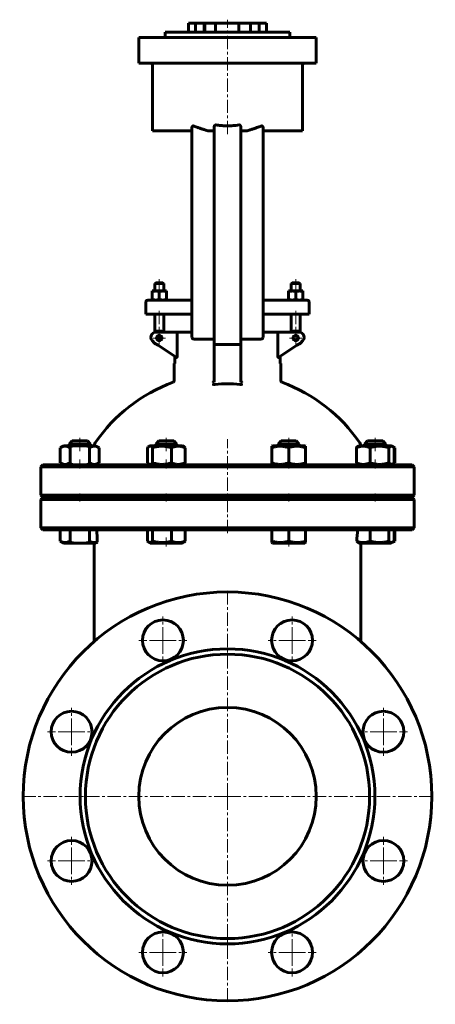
# Model space of a CAD drawing. Header units: millimetres. Extents: x -117 to 117, y -277 to 277.
import ezdxf

# ---------------------------------------------------------------- set-up
doc = ezdxf.new("R2010")
doc.units = ezdxf.units.MM
for name, pattern in [('K5LT-1', [0]), ('K5LT_AXLED', [12, 7.5, -1.5, 1.5, -1.5]), ('K5LT_BASIC', [0])]:
    doc.linetypes.add(name, pattern=pattern)
doc.layers.add('Системный слой (1)', color=7, linetype='Continuous', true_color=0x6c6c6c)

# ---------------------------------------------------------------- blocks, each defined once
blk = doc.blocks.new('U0')
at = {"layer": 'Системный слой (1)', "color": 143, "linetype": 'K5LT_BASIC', "lineweight": 60, "true_color": 0x33acca}
for start, end in [(109.917, 145.8521), (34.1479, 70.083)]:
    blk.add_arc((0, -11.63), 90, start, end, dxfattribs=at)
blk = doc.blocks.new('U1')
at = {"layer": 'Системный слой (1)', "color": 143, "linetype": 'K5LT_BASIC', "lineweight": 60, "true_color": 0x33acca}
for p, q in [((93.34, 27.23), (93.6, 27.35)), ((93.6, 27.35), (93.86, 27.48)), ((93.86, 27.48), (94.12, 27.62))]:
    blk.add_line(p, q, dxfattribs=at)
blk = doc.blocks.new('U2')
at = {"layer": 'Системный слой (1)', "color": 143, "linetype": 'K5LT_BASIC', "lineweight": 60, "true_color": 0x33acca}
for p, q in [((92.17, 26.5), (92.98, 26.97)), ((92.98, 26.97), (94.12, 27.62))]:
    blk.add_line(p, q, dxfattribs=at)
blk = doc.blocks.new('U3')
at = {"layer": 'Системный слой (1)', "color": 143, "linetype": 'K5LT_BASIC', "lineweight": 60, "true_color": 0x33acca}
for p, q in [((-43.47, -17.5), (-40.82, -17.5)), ((-40.82, -17.5), (-25.42, -17.5))]:
    blk.add_line(p, q, dxfattribs=at)
blk = doc.blocks.new('U4')
at = {"layer": 'Системный слой (1)', "color": 143, "linetype": 'K5LT_BASIC', "lineweight": 60, "true_color": 0x33acca}
for p, q in [((92.98, 36.83), (92.17, 37.3)), ((94.12, 36.18), (92.98, 36.83))]:
    blk.add_line(p, q, dxfattribs=at)
blk = doc.blocks.new('U5')
at = {"layer": 'Системный слой (1)', "color": 143, "linetype": 'K5LT_BASIC', "lineweight": 60, "true_color": 0x33acca}
for p, q in [((77.15, 38.25), (78.91, 38.25)), ((78.91, 38.25), (89.15, 38.25))]:
    blk.add_line(p, q, dxfattribs=at)
blk = doc.blocks.new('U6')
at = {"layer": 'Системный слой (1)', "color": 143, "linetype": 'K5LT_BASIC', "lineweight": 60, "true_color": 0x33acca}
for p, q in [((78.9, 40), (80.14, 40)), ((80.14, 40), (87.4, 40))]:
    blk.add_line(p, q, dxfattribs=at)
blk = doc.blocks.new('U7')
at = {"layer": 'Системный слой (1)', "color": 143, "linetype": 'K5LT_BASIC', "lineweight": 60, "true_color": 0x33acca}
for p, q in [((93.6, -16.65), (93.86, -16.52)), ((93.86, -16.52), (94.12, -16.38)), ((93.34, -16.77), (93.6, -16.65))]:
    blk.add_line(p, q, dxfattribs=at)
blk = doc.blocks.new('U8')
at = {"layer": 'Системный слой (1)', "color": 143, "linetype": 'K5LT_BASIC', "lineweight": 60, "true_color": 0x33acca}
for p, q in [((94.12, -16.38), (92.98, -17.03)), ((92.98, -17.03), (92.17, -17.5))]:
    blk.add_line(p, q, dxfattribs=at)
blk = doc.blocks.new('U9')
at = {"layer": 'Системный слой (1)', "color": 143, "linetype": 'K5LT_BASIC', "lineweight": 60, "true_color": 0x33acca}
for p, q in [((25.42, -17.5), (34.44, -17.5)), ((34.44, -17.5), (43.47, -17.5))]:
    blk.add_line(p, q, dxfattribs=at)
blk = doc.blocks.new('U10')
at = {"layer": 'Системный слой (1)', "color": 143, "linetype": 'K5LT_BASIC', "lineweight": 60, "true_color": 0x33acca}
for p, q in [((-44.79, 36.44), (-45.04, 36.18)), ((-44.53, 36.66), (-44.79, 36.44)), ((-44.28, 36.83), (-44.53, 36.66)), ((-43.58, 37.03), (-44.28, 36.83)), ((-42.88, 36.78), (-43.58, 37.03)), ((-42.2, 36.18), (-42.88, 36.78))]:
    blk.add_line(p, q, dxfattribs=at)
blk = doc.blocks.new('U11')
at = {"layer": 'Системный слой (1)', "color": 143, "linetype": 'K5LT_BASIC', "lineweight": 60, "true_color": 0x33acca}
for p, q in [((90.91, -16.38), (91.59, -16.98)), ((93.49, -16.64), (93.75, -16.38)), ((91.59, -16.98), (92.29, -17.23)), ((92.29, -17.23), (92.98, -17.03)), ((92.98, -17.03), (93.24, -16.86)), ((93.24, -16.86), (93.49, -16.64))]:
    blk.add_line(p, q, dxfattribs=at)
blk = doc.blocks.new('U12')
at = {"layer": 'Системный слой (1)', "color": 143, "linetype": 'K5LT_BASIC', "lineweight": 60, "true_color": 0x33acca}
for p, q in [((-45.04, -16.38), (-44.79, -16.64)), ((-42.63, -16.8), (-42.2, -16.38)), ((-44.79, -16.64), (-44.53, -16.86)), ((-44.53, -16.86), (-44.28, -17.03)), ((-44.28, -17.03), (-44.02, -17.15)), ((-44.02, -17.15), (-43.32, -17.19)), ((-43.32, -17.19), (-42.63, -16.8))]:
    blk.add_line(p, q, dxfattribs=at)
blk = doc.blocks.new('U13')
at = {"layer": 'Системный слой (1)', "color": 143, "linetype": 'K5LT_BASIC', "lineweight": 60, "true_color": 0x33acca}
for p, q in [((-45.04, 27.62), (-44.79, 27.36)), ((-44.79, 27.36), (-44.53, 27.14)), ((-44.53, 27.14), (-44.28, 26.97)), ((-44.28, 26.97), (-44.02, 26.85)), ((-44.02, 26.85), (-43.32, 26.81)), ((-43.32, 26.81), (-42.63, 27.2)), ((-42.63, 27.2), (-42.2, 27.62))]:
    blk.add_line(p, q, dxfattribs=at)
blk = doc.blocks.new('U14')
at = {"layer": 'Системный слой (1)', "color": 143, "linetype": 'K5LT_BASIC', "lineweight": 60, "true_color": 0x33acca}
for p, q in [((90.91, 27.62), (91.59, 27.02)), ((91.59, 27.02), (92.29, 26.77)), ((92.29, 26.77), (92.98, 26.97)), ((92.98, 26.97), (93.24, 27.14)), ((93.24, 27.14), (93.49, 27.36)), ((93.49, 27.36), (93.75, 27.62))]:
    blk.add_line(p, q, dxfattribs=at)
blk = doc.blocks.new('U15')
at = {"layer": 'Системный слой (1)', "color": 143, "linetype": 'K5LT_BASIC', "lineweight": 60, "true_color": 0x33acca}
for p, q in [((91.34, 36.6), (90.91, 36.18)), ((92.03, 36.99), (91.34, 36.6)), ((92.73, 36.95), (92.03, 36.99)), ((92.98, 36.83), (92.73, 36.95)), ((93.24, 36.66), (92.98, 36.83)), ((93.49, 36.44), (93.24, 36.66)), ((93.75, 36.18), (93.49, 36.44))]:
    blk.add_line(p, q, dxfattribs=at)
blk = doc.blocks.new('U16')
at = {"layer": 'Системный слой (1)', "color": 143, "linetype": 'K5LT_BASIC', "lineweight": 60, "true_color": 0x33acca}
for p, q in [((93.6, 36.45), (93.34, 36.57)), ((93.86, 36.32), (93.6, 36.45)), ((94.12, 36.18), (93.86, 36.32))]:
    blk.add_line(p, q, dxfattribs=at)
blk = doc.blocks.new('U17')
at = {"layer": 'Системный слой (1)', "color": 30, "linetype": 'K5LT_AXLED', "lineweight": 18, "true_color": 0xff8000}
for q in [(-87.77, -182.85), (-101.27, -196.35), (-74.27, -196.35), (-87.77, -209.85)]:
    blk.add_line((-87.77, -196.35), q, dxfattribs=at)
blk = doc.blocks.new('U18')
at = {"layer": 'Системный слой (1)', "color": 30, "linetype": 'K5LT_AXLED', "lineweight": 18, "true_color": 0xff8000}
for q in [(-87.77, -110.15), (-101.27, -123.65), (-74.27, -123.65), (-87.77, -137.15)]:
    blk.add_line((-87.77, -123.65), q, dxfattribs=at)
blk = doc.blocks.new('U19')
at = {"layer": 'Системный слой (1)', "color": 30, "linetype": 'K5LT_AXLED', "lineweight": 18, "true_color": 0xff8000}
for q in [(-38.41, 101.39), (-41.91, 97.89), (-34.91, 97.89), (-38.41, 94.39)]:
    blk.add_line((-38.41, 97.89), q, dxfattribs=at)
blk = doc.blocks.new('U20')
at = {"layer": 'Системный слой (1)', "color": 30, "linetype": 'K5LT_AXLED', "lineweight": 18, "true_color": 0xff8000}
for q in [(-36.35, -234.27), (-49.85, -247.77), (-22.85, -247.77), (-36.35, -261.27)]:
    blk.add_line((-36.35, -247.77), q, dxfattribs=at)
blk = doc.blocks.new('U21')
at = {"layer": 'Системный слой (1)', "color": 30, "linetype": 'K5LT_AXLED', "lineweight": 18, "true_color": 0xff8000}
for q in [(-36.35, -58.73), (-49.85, -72.23), (-22.85, -72.23), (-36.35, -85.73)]:
    blk.add_line((-36.35, -72.23), q, dxfattribs=at)
blk = doc.blocks.new('U22')
at = {"layer": 'Системный слой (1)', "color": 30, "linetype": 'K5LT_AXLED', "lineweight": 18, "true_color": 0xff8000}
for q in [(0, -43), (-117, -160), (117, -160), (0, -277)]:
    blk.add_line((0, -160), q, dxfattribs=at)
blk = doc.blocks.new('U23')
at = {"layer": 'Системный слой (1)', "color": 30, "linetype": 'K5LT_AXLED', "lineweight": 18, "true_color": 0xff8000}
for q in [(36.35, -234.27), (22.85, -247.77), (49.85, -247.77), (36.35, -261.27)]:
    blk.add_line((36.35, -247.77), q, dxfattribs=at)
blk = doc.blocks.new('U24')
at = {"layer": 'Системный слой (1)', "color": 30, "linetype": 'K5LT_AXLED', "lineweight": 18, "true_color": 0xff8000}
for q in [(36.35, -58.73), (22.85, -72.23), (49.85, -72.23), (36.35, -85.73)]:
    blk.add_line((36.35, -72.23), q, dxfattribs=at)
blk = doc.blocks.new('U25')
at = {"layer": 'Системный слой (1)', "color": 30, "linetype": 'K5LT_AXLED', "lineweight": 18, "true_color": 0xff8000}
for q in [(38.41, 101.39), (34.91, 97.89), (41.91, 97.89), (38.41, 94.39)]:
    blk.add_line((38.41, 97.89), q, dxfattribs=at)
blk = doc.blocks.new('U26')
at = {"layer": 'Системный слой (1)', "color": 30, "linetype": 'K5LT_AXLED', "lineweight": 18, "true_color": 0xff8000}
for q in [(87.77, -182.85), (74.27, -196.35), (101.27, -196.35), (87.77, -209.85)]:
    blk.add_line((87.77, -196.35), q, dxfattribs=at)
blk = doc.blocks.new('U27')
at = {"layer": 'Системный слой (1)', "color": 30, "linetype": 'K5LT_AXLED', "lineweight": 18, "true_color": 0xff8000}
for q in [(87.77, -110.15), (74.27, -123.65), (101.27, -123.65), (87.77, -137.15)]:
    blk.add_line((87.77, -123.65), q, dxfattribs=at)

msp = doc.modelspace()

# ---------------------------------------------------------------- linework, layer by layer
at = {"layer": 'Системный слой (1)', "color": 30, "linetype": 'K5LT_AXLED', "lineweight": 18, "true_color": 0xff8000}
for p, q in [((0, 212.5), (0, 277)), ((-38.41, 131), (-38.41, 122.35)), ((38.41, 131), (38.41, 122.35)), ((-38.41, 113.25), (-38.41, 99.01)), ((38.41, 113.25), (38.41, 99.01)), ((-83.15, 34.18), (-83.15, 42)), ((-34.44, 34.18), (-34.44, 42)), ((0, -12), (0, 40.89)), ((34.44, 34.18), (34.44, 42)), ((83.15, 34.18), (83.15, 42)), ((-83.15, 24.5), (-83.15, 29.62)), ((-34.44, 24.5), (-34.44, 29.62)), ((34.44, 24.5), (34.44, 29.62)), ((83.15, 24.5), (83.15, 29.62)), ((-83.15, 6), (-83.15, 10.5)), ((-34.44, 6), (-34.44, 10.5)), ((34.44, 6), (34.44, 10.5)), ((83.15, 6), (83.15, 10.5)), ((-34.44, -19.5), (-34.44, -14.38)), ((34.44, -19.5), (34.44, -14.38))]:
    msp.add_line(p, q, dxfattribs=at)
at = {"layer": 'Системный слой (1)', "color": 143, "linetype": 'K5LT_BASIC', "lineweight": 60, "true_color": 0x33acca}
for p, q in [((-22, 275), (-18.02, 275)), ((-22, 270), (-22, 275)), ((-18.02, 270), (-18.02, 275)), ((-18.02, 275), (-13.11, 275)), ((-13.11, 270), (-13.11, 275)), ((-13.11, 275), (-12.78, 275)), ((-12.78, 270), (-12.78, 275)), ((-12.78, 275), (-6.8, 275)), ((-6.8, 275), (6.43, 275)), ((-6.8, 270), (-6.8, 275)), ((6.43, 275), (12.94, 275)), ((6.43, 270), (6.43, 275)), ((12.94, 275), (17.8, 275)), ((12.94, 270), (12.94, 275)), ((17.8, 275), (22, 275)), ((17.8, 270), (17.8, 275)), ((22, 270), (22, 275)), ((-50, 252.5), (-50, 267)), ((-50, 267), (-36.5, 267)), ((-36.5, 267), (36.5, 267)), ((-35, 267), (-35, 270)), ((-35, 270), (35, 270)), ((35, 267), (35, 270)), ((36.5, 267), (50, 267)), ((50, 252.5), (50, 267)), ((-36.5, 252.5), (-50, 252.5)), ((-42.2, 214.5), (-42.2, 251.5)), ((-36.5, 252.5), (36.5, 252.5)), ((50, 252.5), (36.5, 252.5)), ((42.2, 214.5), (42.2, 251.5)), ((-20, 216.32), (-20, 203.2)), ((-7.5, 216.54), (-7.5, 203.2)), ((7.5, 216.54), (7.5, 203.2)), ((20, 216.32), (20, 203.2)), ((-42.2, 214.5), (-20, 214.5)), ((-11.16, 214.5), (-7.58, 214.5)), ((7.58, 214.5), (11.16, 214.5)), ((20, 214.5), (42.2, 214.5)), ((-20, 203.2), (-20, 109.25)), ((-7.5, 203.2), (-7.5, 109.25)), ((7.5, 109.25), (7.5, 203.2)), ((20, 109.25), (20, 203.2)), ((-40.41, 129), (-40.91, 128.5)), ((-40.91, 124.35), (-40.91, 128.5)), ((-40.91, 128.5), (-35.91, 128.5)), ((-36.41, 129), (-40.41, 129)), ((-36.41, 129), (-35.91, 128.5)), ((-35.91, 124.35), (-35.91, 128.5)), ((36.41, 129), (35.91, 128.5)), ((35.91, 124.35), (35.91, 128.5)), ((35.91, 128.5), (40.91, 128.5)), ((40.41, 129), (36.41, 129)), ((40.41, 129), (40.91, 128.5)), ((40.91, 124.35), (40.91, 128.5)), ((-42.41, 123.99), (-42.41, 124.35)), ((-42.41, 124.35), (-40.41, 124.35)), ((-42.41, 119.61), (-42.41, 123.99)), ((-40.41, 124.35), (-36.41, 124.35)), ((-38.41, 119.61), (-38.41, 123.99)), ((-36.41, 124.35), (-34.41, 124.35)), ((-34.41, 124.35), (-34.41, 123.99)), ((-34.41, 119.61), (-34.41, 123.99)), ((34.41, 124.35), (36.41, 124.35)), ((34.41, 123.99), (34.41, 124.35)), ((34.41, 119.61), (34.41, 123.99)), ((36.41, 124.35), (40.41, 124.35)), ((38.41, 119.61), (38.41, 123.99)), ((40.41, 124.35), (42.41, 124.35)), ((42.41, 124.35), (42.41, 123.99)), ((42.41, 119.61), (42.41, 123.99)), ((-45.91, 111.25), (-45.91, 118.25)), ((-40.11, 119.25), (-44.91, 119.25)), ((-42.41, 119.25), (-42.41, 119.61)), ((-20, 119.25), (-40.11, 119.25)), ((-34.41, 119.61), (-34.41, 119.25)), ((40.11, 119.25), (20, 119.25)), ((34.41, 119.25), (34.41, 119.61)), ((44.91, 119.25), (40.11, 119.25)), ((42.41, 119.61), (42.41, 119.25)), ((45.91, 111.25), (45.91, 118.25)), ((-45.91, 111.25), (-40.37, 111.25)), ((-40.91, 101.13), (-40.91, 111.25)), ((-40.37, 111.25), (-20, 111.25)), ((-35.91, 101.25), (-35.91, 111.25)), ((20, 111.25), (40.37, 111.25)), ((35.91, 101.25), (35.91, 111.25)), ((40.37, 111.25), (45.91, 111.25)), ((40.91, 101.13), (40.91, 111.25)), ((-20, 109.25), (-20, 98.25)), ((-7.5, 109.25), (-7.5, 95.25)), ((7.5, 95.25), (7.5, 109.25)), ((20, 98.25), (20, 109.25)), ((-27.57, 101.25), (-40.09, 101.25)), ((-28.28, 100.25), (-28.28, 87.97)), ((-20, 101.25), (-27.57, 101.25)), ((27.57, 101.25), (20, 101.25)), ((40.09, 101.25), (27.57, 101.25)), ((28.28, 87.97), (28.28, 100.25)), ((-41.76, 95.75), (-28.62, 87)), ((-36.96, 98.25), (-39.87, 98.25)), ((-19, 97.25), (-8.5, 97.25)), ((-7.5, 95.25), (-7.5, 73.13)), ((-6.5, 94.25), (6.5, 94.25)), ((7.5, 73.13), (7.5, 95.25)), ((8.5, 97.25), (19, 97.25)), ((28.62, 87), (41.76, 95.75)), ((-29.58, 83.5), (-30, 83.5)), ((-30, 73.93), (-30, 83.5)), ((-29.58, 87.64), (-29.58, 83.5)), ((29.58, 83.5), (29.58, 87.64)), ((30, 83.5), (29.58, 83.5)), ((30, 73.93), (30, 83.5)), ((-89.15, 38.25), (-87.4, 40)), ((-87.4, 40), (-78.9, 40)), ((-77.15, 38.25), (-78.9, 40)), ((-40.44, 38.25), (-38.69, 40)), ((-38.69, 40), (-30.19, 40)), ((-28.44, 38.25), (-30.19, 40)), ((28.44, 38.25), (30.19, 40)), ((30.19, 40), (38.69, 40)), ((40.44, 38.25), (38.69, 40)), ((77.15, 38.25), (78.9, 40)), ((89.15, 38.25), (87.4, 40)), ((-94.12, 36.18), (-92.17, 37.3)), ((-94.12, 27.62), (-94.12, 36.18)), ((-92.98, 36.83), (-92.17, 37.3)), ((-92.98, 36.83), (-92.98, 36.83)), ((-74.12, 37.3), (-92.17, 37.3)), ((-89.15, 37.3), (-89.15, 38.25)), ((-89.15, 38.25), (-77.15, 38.25)), ((-88.63, 27.62), (-88.63, 36.18)), ((-77.66, 27.62), (-77.66, 36.18)), ((-77.15, 37.3), (-77.15, 38.25)), ((-72.18, 36.18), (-74.12, 37.3)), ((-72.18, 27.62), (-72.18, 36.18)), ((-45.04, 27.62), (-45.04, 36.18)), ((-44.28, 36.83), (-43.47, 37.3)), ((-25.42, 37.3), (-43.47, 37.3)), ((-42.2, 27.62), (-42.2, 36.18)), ((-40.44, 37.3), (-40.44, 38.25)), ((-40.44, 38.25), (-28.44, 38.25)), ((-31.6, 27.62), (-31.6, 36.18)), ((-28.44, 37.3), (-28.44, 38.25)), ((-24.61, 36.83), (-25.42, 37.3)), ((-23.85, 27.62), (-23.85, 36.18)), ((24.94, 37.03), (25.42, 37.3)), ((24.94, 36.18), (24.94, 37.03)), ((24.94, 27.62), (24.94, 36.18)), ((43.47, 37.3), (25.42, 37.3)), ((28.44, 37.3), (28.44, 38.25)), ((28.44, 38.25), (40.44, 38.25)), ((34.44, 27.62), (34.44, 36.18)), ((40.44, 37.3), (40.44, 38.25)), ((43.94, 37.03), (43.47, 37.3)), ((43.94, 37.03), (43.94, 36.18)), ((43.94, 27.62), (43.94, 36.18)), ((72.55, 27.62), (72.55, 36.18)), ((73.31, 36.83), (74.12, 37.3)), ((92.17, 37.3), (74.12, 37.3)), ((77.15, 37.3), (77.15, 38.25)), ((80.31, 27.62), (80.31, 36.18)), ((89.15, 37.3), (89.15, 38.25)), ((90.91, 27.62), (90.91, 36.18)), ((92.98, 36.83), (92.17, 37.3)), ((93.75, 27.62), (93.75, 36.18)), ((94.12, 27.62), (94.12, 36.18)), ((-104, 26.5), (-105, 25.5)), ((-105, 25.5), (105, 25.5)), ((-105, 9.5), (-105, 25.5)), ((104, 26.5), (-104, 26.5)), ((-92.17, 26.5), (-94.12, 27.62)), ((-92.98, 26.97), (-92.98, 26.97)), ((-92.17, 26.5), (-92.98, 26.97)), ((-74.12, 26.5), (-72.18, 27.62)), ((-43.47, 26.5), (-44.28, 26.97)), ((-25.42, 26.5), (-24.61, 26.97)), ((24.94, 26.77), (24.94, 27.62)), ((25.42, 26.5), (24.94, 26.77)), ((43.47, 26.5), (43.94, 26.77)), ((43.94, 27.62), (43.94, 26.77)), ((74.12, 26.5), (73.31, 26.97)), ((92.17, 26.5), (92.98, 26.97)), ((104, 26.5), (105, 25.5)), ((105, 9.5), (105, 25.5)), ((-104, 8.5), (-105, 9.5)), ((105, 9.5), (-105, 9.5)), ((-104, 8), (-105, 7)), ((-105, 7), (105, 7)), ((-105, -9), (-105, 7)), ((-104, 8.5), (104, 8.5)), ((104, 8), (-104, 8)), ((-89.15, 8), (-89.15, 8.5)), ((-77.15, 8), (-77.15, 8.5)), ((-75, 8), (-75, 8.5)), ((-40.44, 8), (-40.44, 8.5)), ((-28.44, 8), (-28.44, 8.5)), ((28.44, 8), (28.44, 8.5)), ((40.44, 8), (40.44, 8.5)), ((75, 8), (75, 8.5)), ((77.15, 8), (77.15, 8.5)), ((89.15, 8), (89.15, 8.5)), ((104, 8.5), (105, 9.5)), ((104, 8), (105, 7)), ((105, -9), (105, 7)), ((105, -9), (-105, -9)), ((-104, -10), (-105, -9)), ((-104, -10), (104, -10)), ((-94.12, -10), (-94.12, -16.38)), ((-88.63, -10), (-88.63, -16.38)), ((-77.66, -10), (-77.66, -16.38)), ((-45.04, -10), (-45.04, -16.38)), ((-42.2, -10), (-42.2, -16.38)), ((-31.6, -10), (-31.6, -16.38)), ((-23.85, -10), (-23.85, -16.38)), ((24.94, -10), (24.94, -16.38)), ((34.44, -10), (34.44, -16.38)), ((43.94, -10), (43.94, -16.38)), ((80.31, -10), (80.31, -16.38)), ((90.91, -10), (90.91, -16.38)), ((93.75, -10), (93.75, -16.38)), ((94.12, -10), (94.12, -16.38)), ((104, -10), (105, -9)), ((-94.12, -16.38), (-92.17, -17.5)), ((24.94, -17.23), (24.94, -16.38)), ((43.94, -16.38), (43.94, -17.23)), ((-92.98, -17.03), (-92.17, -17.5)), ((-92.17, -17.5), (-74.12, -17.5)), ((-75, -34.37), (-75, -17.5)), ((-73.97, -17.41), (-74.12, -17.5)), ((-44.28, -17.03), (-43.47, -17.5)), ((-24.61, -17.03), (-25.42, -17.5)), ((24.94, -17.23), (25.42, -17.5)), ((43.94, -17.23), (43.47, -17.5)), ((73.97, -17.41), (74.12, -17.5)), ((74.12, -17.5), (92.17, -17.5)), ((75, -17.5), (75, -34.37)), ((92.98, -17.03), (92.17, -17.5)), ((-75, -72.82), (-75, -34.37)), ((75, -34.37), (75, -72.82))]:
    msp.add_line(p, q, dxfattribs=at)
for centre, radius in [((-38.41, 97.89), 1.5), ((38.41, 97.89), 1.5), ((0, -160), 115), ((-36.35, -72.23), 11.5), ((36.35, -72.23), 11.5), ((0, -160), 83), ((0, -160), 80), ((0, -160), 50), ((-87.77, -123.65), 11.5), ((87.77, -123.65), 11.5), ((-87.77, -196.35), 11.5), ((87.77, -196.35), 11.5), ((-36.35, -247.77), 11.5), ((36.35, -247.77), 11.5)]:
    msp.add_circle(centre, radius, dxfattribs=at)
for centre, radius, start, end in [((-43.2, 251.5), 1, 0, 90), ((43.2, 251.5), 1, 90, 180), ((-44.91, 118.25), 1, 90, 180), ((44.91, 118.25), 1, 0, 90), ((-40.09, 98.25), 3, 90, 236.3099), ((-38.41, 97.89), 4, 57.1647, 124.2796), ((38.41, 97.89), 4, 55.7204, 122.8353), ((40.09, 98.25), 3, 303.6901, 90), ((-38.41, 97.89), 4, 211.4327, 261.1443), ((-19, 98.25), 1, 180, 270), ((-8.5, 96.25), 1, 0, 90), ((-6.5, 95.25), 1, 180, 270), ((6.5, 95.25), 1, 270, 0), ((8.5, 96.25), 1, 90, 180), ((19, 98.25), 1, 270, 0), ((38.41, 97.89), 4, 278.8557, 328.5673), ((-31, 73.93), 1, 289.917, 0), ((0, -11.63), 83.73, 85.2564, 94.7436), ((31, 73.93), 1, 180, 250.083), ((-72, 37.21), 3, 145.8516, 178.2388), ((72, 37.21), 3, 1.7612, 34.1484)]:
    msp.add_arc(centre, radius, start, end, dxfattribs=at)
for centre, major_axis, ratio, start_param, end_param in [((-55, -126.01), (-17.27, 187.73), 0.053712, 0.899698, 0.945692), ((55, -55.82), (-14.14, -133.49), 0.10594, -4.401965, -4.350821)]:
    msp.add_ellipse(centre, major_axis=major_axis, ratio=ratio, start_param=start_param, end_param=end_param, dxfattribs=at)
for points, knots in [([(-20, 216.32), (-20, 216.35), (-20, 216.43), (-19.98, 216.56), (-19.95, 216.69), (-19.91, 216.8), (-19.86, 216.89), (-19.81, 216.96), (-19.76, 217.02), (-19.71, 217.06), (-19.66, 217.1), (-19.6, 217.14), (-19.53, 217.18), (-19.46, 217.2), (-19.37, 217.22), (-19.22, 217.23), (-19.09, 217.2), (-19, 217.17)], [0, 0, 0, 0, 1.215653, 2.56258, 4.030545, 5.409557, 6.520036, 7.333937, 8.373949, 8.943927, 9.700629, 10.638563, 11.558256, 12.442704, 13.282899, 14.696058, 18, 18, 18, 18]), ([(-19, 217.17), (-18.25, 216.91), (-16.96, 216.45), (-15.04, 215.78), (-13.19, 215.15), (-11.86, 214.72), (-11.16, 214.5)], [0, 0, 0, 0, 2.101853, 3.545803, 5.190517, 7, 7, 7, 7]), ([(-7.5, 216.54), (-7.5, 216.65), (-7.49, 216.82), (-7.44, 217.02), (-7.4, 217.13), (-7.35, 217.25), (-7.29, 217.38), (-7.19, 217.51), (-7.11, 217.59), (-7.02, 217.65), (-6.95, 217.69), (-6.87, 217.73), (-6.77, 217.76), (-6.64, 217.78), (-6.55, 217.78), (-6.5, 217.77)], [0, 0, 0, 0, 2.887983, 4.613078, 5.37391, 5.988722, 8.008779, 9.131667, 10.300859, 11.131071, 11.880888, 12.527047, 13.662192, 14.573382, 16, 16, 16, 16]), ([(0, 217.28), (-0.27, 217.28), (-0.62, 217.29), (-1.16, 217.3), (-1.52, 217.31), (-1.93, 217.33), (-2.33, 217.35), (-2.83, 217.38), (-3.39, 217.42), (-3.97, 217.47), (-4.5, 217.52), (-5.09, 217.58), (-5.74, 217.66), (-6.25, 217.74), (-6.5, 217.77)], [0, 0, 0, 0, 1.577409, 2.091738, 3.54003, 4.021977, 4.991236, 6.381966, 7.736058, 9.125048, 10.516804, 11.421637, 13.212511, 15, 15, 15, 15]), ([(0, 217.28), (0.54, 217.28), (1.57, 217.3), (3.17, 217.39), (4.8, 217.54), (5.93, 217.69), (6.5, 217.77)], [0, 0, 0, 0, 1.718912, 3.324824, 5.125165, 7, 7, 7, 7]), ([(6.5, 217.77), (6.54, 217.78), (6.6, 217.78), (6.69, 217.78), (6.75, 217.77), (6.82, 217.75), (6.9, 217.72), (7, 217.67), (7.09, 217.6), (7.18, 217.51), (7.26, 217.42), (7.32, 217.31), (7.37, 217.2), (7.42, 217.09), (7.46, 216.94), (7.49, 216.75), (7.5, 216.61), (7.5, 216.54)], [0, 0, 0, 0, 1.163101, 1.96447, 2.513622, 3.206937, 4.106059, 5.116266, 6.312553, 7.590579, 8.87364, 10.063261, 11.23117, 12.422556, 13.647229, 15.971451, 18, 18, 18, 18]), ([(11.16, 214.5), (11.84, 214.71), (13.05, 215.1), (14.86, 215.72), (16.81, 216.4), (18.21, 216.9), (19, 217.17)], [0, 0, 0, 0, 1.751779, 3.138006, 4.80399, 7, 7, 7, 7]), ([(19, 217.17), (19.06, 217.2), (19.16, 217.22), (19.29, 217.22), (19.38, 217.22), (19.46, 217.2), (19.54, 217.17), (19.61, 217.14), (19.69, 217.09), (19.76, 217.02), (19.83, 216.94), (19.88, 216.85), (19.93, 216.73), (19.98, 216.59), (20, 216.45), (20, 216.35), (20, 216.32)], [0, 0, 0, 0, 2.288041, 3.31687, 4.344276, 5.307195, 6.220075, 7.126683, 8.080043, 9.136651, 10.298639, 11.463436, 12.485867, 14.136401, 15.924281, 17, 17, 17, 17]), ([(-7.58, 214.5), (-7.56, 214.56), (-7.53, 214.69), (-7.5, 214.88), (-7.5, 215.01), (-7.5, 215.07)], [0, 0, 0, 0, 1.944744, 4.210863, 6, 6, 6, 6]), ([(7.58, 214.5), (7.56, 214.56), (7.53, 214.69), (7.5, 214.88), (7.5, 215.01), (7.5, 215.07)], [0, 0, 0, 0, 1.944744, 4.210863, 6, 6, 6, 6]), ([(-40.41, 124.35), (-40.56, 124.35), (-40.83, 124.34), (-41.25, 124.29), (-41.76, 124.19), (-42.16, 124.08), (-42.41, 123.99)], [0, 0, 0, 0, 1.565002, 3.019525, 4.590939, 7, 7, 7, 7]), ([(-38.41, 123.99), (-38.63, 124.07), (-39, 124.17), (-39.46, 124.27), (-39.84, 124.32), (-40.15, 124.35), (-40.34, 124.35), (-40.41, 124.35)], [0, 0, 0, 0, 2.359003, 4.171009, 5.563879, 7.101375, 8, 8, 8, 8]), ([(-36.41, 124.35), (-36.56, 124.35), (-36.83, 124.34), (-37.25, 124.29), (-37.76, 124.19), (-38.16, 124.08), (-38.41, 123.99)], [0, 0, 0, 0, 1.565002, 3.019525, 4.590939, 7, 7, 7, 7]), ([(-34.41, 123.99), (-34.63, 124.07), (-35, 124.17), (-35.46, 124.27), (-35.84, 124.32), (-36.15, 124.35), (-36.34, 124.35), (-36.41, 124.35)], [0, 0, 0, 0, 2.359003, 4.171009, 5.563879, 7.101375, 8, 8, 8, 8]), ([(36.41, 124.35), (36.27, 124.35), (36, 124.34), (35.58, 124.29), (35.07, 124.19), (34.67, 124.08), (34.41, 123.99)], [0, 0, 0, 0, 1.565002, 3.019525, 4.590939, 7, 7, 7, 7]), ([(38.41, 123.99), (38.2, 124.07), (37.83, 124.17), (37.37, 124.27), (36.99, 124.32), (36.68, 124.35), (36.49, 124.35), (36.41, 124.35)], [0, 0, 0, 0, 2.359003, 4.171009, 5.563879, 7.101375, 8, 8, 8, 8]), ([(40.41, 124.35), (40.27, 124.35), (40, 124.34), (39.58, 124.29), (39.07, 124.19), (38.67, 124.08), (38.41, 123.99)], [0, 0, 0, 0, 1.565002, 3.019525, 4.590939, 7, 7, 7, 7]), ([(42.41, 123.99), (42.2, 124.07), (41.83, 124.17), (41.37, 124.27), (40.99, 124.32), (40.68, 124.35), (40.49, 124.35), (40.41, 124.35)], [0, 0, 0, 0, 2.359003, 4.171009, 5.563879, 7.101375, 8, 8, 8, 8]), ([(-42.41, 119.61), (-42.2, 119.53), (-41.83, 119.43), (-41.37, 119.33), (-40.99, 119.28), (-40.68, 119.25), (-40.49, 119.25), (-40.41, 119.25)], [0, 0, 0, 0, 2.359003, 4.171009, 5.563879, 7.101375, 8, 8, 8, 8]), ([(-40.41, 119.25), (-40.27, 119.25), (-40, 119.26), (-39.58, 119.31), (-39.07, 119.41), (-38.67, 119.52), (-38.41, 119.61)], [0, 0, 0, 0, 1.565002, 3.019525, 4.590939, 7, 7, 7, 7]), ([(-38.41, 119.61), (-38.2, 119.53), (-37.83, 119.43), (-37.37, 119.33), (-36.99, 119.28), (-36.68, 119.25), (-36.49, 119.25), (-36.41, 119.25)], [0, 0, 0, 0, 2.359003, 4.171009, 5.563879, 7.101375, 8, 8, 8, 8]), ([(-36.41, 119.25), (-36.27, 119.25), (-36, 119.26), (-35.58, 119.31), (-35.07, 119.41), (-34.67, 119.52), (-34.41, 119.61)], [0, 0, 0, 0, 1.565002, 3.019525, 4.590939, 7, 7, 7, 7]), ([(34.41, 119.61), (34.63, 119.53), (35, 119.43), (35.46, 119.33), (35.84, 119.28), (36.15, 119.25), (36.34, 119.25), (36.41, 119.25)], [0, 0, 0, 0, 2.359003, 4.171009, 5.563879, 7.101375, 8, 8, 8, 8]), ([(36.41, 119.25), (36.56, 119.25), (36.83, 119.26), (37.25, 119.31), (37.76, 119.41), (38.16, 119.52), (38.41, 119.61)], [0, 0, 0, 0, 1.565002, 3.019525, 4.590939, 7, 7, 7, 7]), ([(38.41, 119.61), (38.63, 119.53), (39, 119.43), (39.46, 119.33), (39.84, 119.28), (40.15, 119.25), (40.34, 119.25), (40.41, 119.25)], [0, 0, 0, 0, 2.359003, 4.171009, 5.563879, 7.101375, 8, 8, 8, 8]), ([(40.41, 119.25), (40.56, 119.25), (40.83, 119.26), (41.25, 119.31), (41.76, 119.41), (42.16, 119.52), (42.41, 119.61)], [0, 0, 0, 0, 1.565002, 3.019525, 4.590939, 7, 7, 7, 7]), ([(-27.57, 101.25), (-27.65, 101.25), (-27.76, 101.23), (-27.87, 101.16), (-27.97, 101.09), (-28.06, 100.99), (-28.13, 100.88), (-28.16, 100.82), (-28.18, 100.77), (-28.21, 100.69), (-28.24, 100.59), (-28.27, 100.46), (-28.28, 100.35), (-28.28, 100.28), (-28.28, 100.25)], [0, 0, 0, 0, 3.531804, 4.611577, 5.267892, 8.349682, 9.036239, 9.662611, 10.18532, 10.81874, 12.098296, 12.999534, 14.346085, 15, 15, 15, 15]), ([(27.57, 101.25), (27.65, 101.25), (27.76, 101.23), (27.87, 101.16), (27.97, 101.09), (28.06, 100.99), (28.13, 100.88), (28.16, 100.82), (28.18, 100.77), (28.21, 100.69), (28.24, 100.59), (28.27, 100.46), (28.28, 100.35), (28.28, 100.28), (28.28, 100.25)], [0, 0, 0, 0, 3.531804, 4.611577, 5.267892, 8.349682, 9.036239, 9.662611, 10.18532, 10.81874, 12.098296, 12.999534, 14.346085, 15, 15, 15, 15]), ([(-28.28, 87.97), (-28.28, 87.94), (-28.28, 87.9), (-28.29, 87.84), (-28.29, 87.78), (-28.29, 87.72), (-28.3, 87.68), (-28.3, 87.62), (-28.31, 87.56), (-28.32, 87.48), (-28.33, 87.43), (-28.34, 87.36), (-28.35, 87.3), (-28.37, 87.24), (-28.39, 87.19), (-28.4, 87.16), (-28.41, 87.13), (-28.43, 87.09), (-28.45, 87.06), (-28.48, 87.02), (-28.51, 86.99), (-28.53, 86.98), (-28.55, 86.98), (-28.57, 86.98), (-28.58, 86.98), (-28.6, 86.99), (-28.61, 86.99), (-28.62, 87)], [0, 0, 0, 0, 1.607355, 2.120106, 3.125063, 4.564933, 5.056684, 5.57314, 7.581508, 7.988046, 9.771582, 10.571992, 11.860918, 13.826959, 14.614727, 15.534068, 16.015309, 17.477962, 18.583454, 19.682498, 22.684332, 22.888261, 24.457267, 24.949332, 26.3106, 26.781594, 28, 28, 28, 28]), ([(28.62, 87), (28.61, 86.99), (28.59, 86.98), (28.57, 86.98), (28.56, 86.98), (28.53, 86.98), (28.52, 86.99), (28.5, 87), (28.48, 87.02), (28.46, 87.05), (28.44, 87.08), (28.42, 87.11), (28.41, 87.14), (28.39, 87.17), (28.38, 87.2), (28.37, 87.25), (28.35, 87.32), (28.33, 87.39), (28.32, 87.46), (28.31, 87.52), (28.3, 87.58), (28.3, 87.64), (28.29, 87.72), (28.29, 87.78), (28.29, 87.87), (28.28, 87.93), (28.28, 87.97)], [0, 0, 0, 0, 1.788269, 2.131747, 3.789782, 4.098389, 5.553311, 6.090762, 7.551377, 8.86824, 9.717859, 10.576234, 11.864663, 12.514831, 13.240396, 14.120607, 15.852277, 17.563389, 18.39852, 19.640938, 20.315849, 21.744827, 22.495235, 24.079702, 24.892945, 27, 27, 27, 27]), ([(-8.41, 72.99), (-8.33, 73.02), (-8.2, 73.07), (-8.04, 73.18), (-7.92, 73.28), (-7.82, 73.39), (-7.72, 73.51), (-7.65, 73.62), (-7.6, 73.72), (-7.57, 73.82), (-7.54, 73.88), (-7.53, 73.93)], [0, 0, 0, 0, 2.591718, 3.876416, 5.42502, 6.81637, 8.051255, 9.42874, 10.154956, 10.852282, 12, 12, 12, 12]), ([(8.41, 72.99), (8.32, 73.02), (8.2, 73.07), (8.04, 73.18), (7.92, 73.28), (7.82, 73.39), (7.73, 73.5), (7.67, 73.6), (7.59, 73.74), (7.55, 73.85), (7.53, 73.93)], [0, 0, 0, 0, 2.373371, 3.551346, 4.969387, 6.24493, 7.377304, 8.224789, 9.143841, 11, 11, 11, 11]), ([(-6.92, 71.82), (-6.99, 71.81), (-7.07, 71.81), (-7.2, 71.8), (-7.3, 71.8), (-7.43, 71.8), (-7.52, 71.8), (-7.65, 71.81), (-7.74, 71.82), (-7.84, 71.83), (-7.92, 71.84), (-8, 71.85), (-8.07, 71.86), (-8.15, 71.87), (-8.23, 71.89), (-8.33, 71.91), (-8.38, 71.92), (-8.41, 71.93)], [0, 0, 0, 0, 2.115677, 2.782709, 4.220699, 5.313017, 7.015463, 7.498205, 9.595314, 10.169187, 11.36346, 12.619324, 13.253554, 13.897006, 15.889014, 16.580618, 18, 18, 18, 18]), ([(8.41, 71.93), (8.37, 71.92), (8.3, 71.9), (8.2, 71.88), (8.13, 71.87), (8.08, 71.86), (8.01, 71.85), (7.93, 71.84), (7.85, 71.83), (7.74, 71.82), (7.64, 71.81), (7.5, 71.8), (7.42, 71.8), (7.32, 71.8), (7.23, 71.8), (7.1, 71.8), (7, 71.81), (6.94, 71.82), (6.92, 71.82)], [0, 0, 0, 0, 1.662789, 3.275425, 4.312202, 4.822132, 5.321303, 7.23154, 8.123196, 8.558454, 11.398498, 11.788106, 13.66935, 14.267707, 15.40059, 16.902867, 18.496398, 19, 19, 19, 19]), ([(-88.63, 36.18), (-88.88, 36.32), (-89.27, 36.52), (-89.81, 36.74), (-90.22, 36.87), (-90.59, 36.96), (-90.98, 37.01), (-91.36, 37.03), (-91.73, 37.02), (-92.11, 36.97), (-92.49, 36.88), (-93.05, 36.71), (-93.59, 36.47), (-93.99, 36.25), (-94.12, 36.18)], [0, 0, 0, 0, 2.031939, 3.311633, 4.396645, 5.423589, 6.350589, 7.49983, 8.533187, 9.335775, 10.524184, 11.684847, 13.915004, 15, 15, 15, 15]), ([(-72.18, 36.18), (-72.42, 36.32), (-72.82, 36.52), (-73.35, 36.74), (-73.77, 36.87), (-74.14, 36.96), (-74.52, 37.01), (-74.91, 37.03), (-75.28, 37.02), (-75.65, 36.97), (-76.04, 36.88), (-76.6, 36.71), (-77.14, 36.47), (-77.54, 36.25), (-77.66, 36.18)], [0, 0, 0, 0, 2.031939, 3.311633, 4.396645, 5.423589, 6.350589, 7.49983, 8.533187, 9.335775, 10.524184, 11.684847, 13.915004, 15, 15, 15, 15]), ([(-31.6, 36.18), (-31.96, 36.29), (-32.5, 36.43), (-33.39, 36.64), (-34.19, 36.8), (-34.93, 36.9), (-35.53, 36.97), (-36.13, 37.01), (-36.87, 37.03), (-37.49, 37.02), (-38.12, 36.98), (-38.78, 36.92), (-39.7, 36.79), (-40.84, 36.56), (-41.7, 36.33), (-42.2, 36.18)], [0, 0, 0, 0, 1.679816, 2.464254, 4.100621, 5.29978, 5.785161, 6.773962, 7.999819, 9.102067, 9.530451, 10.806592, 12.055167, 13.667644, 16, 16, 16, 16]), ([(-23.85, 36.18), (-24.15, 36.3), (-24.59, 36.46), (-25.25, 36.67), (-25.79, 36.81), (-26.36, 36.92), (-26.88, 36.99), (-27.36, 37.02), (-27.82, 37.03), (-28.26, 37.01), (-28.75, 36.97), (-29.3, 36.88), (-30.09, 36.71), (-30.86, 36.47), (-31.42, 36.25), (-31.6, 36.18)], [0, 0, 0, 0, 1.912449, 2.780687, 4.100621, 5.29978, 6.277542, 7.267519, 8.214858, 9.102067, 9.95816, 11.225797, 12.463836, 14.84267, 16, 16, 16, 16]), ([(-24.61, 36.83), (-24.52, 36.78), (-24.39, 36.69), (-24.13, 36.48), (-23.96, 36.31), (-23.85, 36.18)], [0, 0, 0, 0, 1.912503, 3.220303, 6, 6, 6, 6]), ([(34.44, 36.18), (34.12, 36.29), (33.58, 36.45), (32.77, 36.66), (32.06, 36.81), (31.46, 36.9), (30.92, 36.97), (30.38, 37.01), (29.72, 37.03), (29.16, 37.02), (28.6, 36.98), (28.01, 36.92), (27.18, 36.79), (26.16, 36.56), (25.39, 36.33), (24.94, 36.18)], [0, 0, 0, 0, 1.679816, 2.780687, 4.100621, 5.29978, 5.785161, 6.773962, 7.999819, 9.102067, 9.530451, 10.806592, 12.055167, 13.667644, 16, 16, 16, 16]), ([(43.94, 36.18), (43.62, 36.29), (43.08, 36.45), (42.27, 36.66), (41.56, 36.81), (40.96, 36.9), (40.42, 36.97), (39.88, 37.01), (39.22, 37.03), (38.66, 37.02), (38.1, 36.98), (37.51, 36.92), (36.68, 36.79), (35.66, 36.56), (34.89, 36.33), (34.44, 36.18)], [0, 0, 0, 0, 1.679816, 2.780687, 4.100621, 5.29978, 5.785161, 6.773962, 7.999819, 9.102067, 9.530451, 10.806592, 12.055167, 13.667644, 16, 16, 16, 16]), ([(80.31, 36.18), (80.01, 36.3), (79.57, 36.46), (78.91, 36.67), (78.36, 36.81), (77.79, 36.92), (77.28, 36.99), (76.8, 37.02), (76.34, 37.03), (75.89, 37.01), (75.4, 36.97), (74.85, 36.88), (74.06, 36.71), (73.29, 36.47), (72.74, 36.25), (72.55, 36.18)], [0, 0, 0, 0, 1.912449, 2.780687, 4.100621, 5.29978, 6.277542, 7.267519, 8.214858, 9.102067, 9.95816, 11.225797, 12.463836, 14.84267, 16, 16, 16, 16]), ([(72.55, 36.18), (72.63, 36.27), (72.77, 36.41), (73.02, 36.64), (73.2, 36.76), (73.31, 36.83)], [0, 0, 0, 0, 1.918282, 3.267661, 6, 6, 6, 6]), ([(90.91, 36.18), (90.54, 36.29), (90.01, 36.43), (89.11, 36.64), (88.32, 36.8), (87.58, 36.9), (86.98, 36.97), (86.38, 37.01), (85.64, 37.03), (85.02, 37.02), (84.39, 36.98), (83.73, 36.92), (82.81, 36.79), (81.67, 36.56), (80.81, 36.33), (80.31, 36.18)], [0, 0, 0, 0, 1.679816, 2.464254, 4.100621, 5.29978, 5.785161, 6.773962, 7.999819, 9.102067, 9.530451, 10.806592, 12.055167, 13.667644, 16, 16, 16, 16]), ([(-94.12, 27.62), (-93.88, 27.48), (-93.48, 27.28), (-92.95, 27.06), (-92.53, 26.93), (-92.16, 26.84), (-91.78, 26.79), (-91.39, 26.77), (-91.02, 26.78), (-90.65, 26.83), (-90.26, 26.92), (-89.7, 27.09), (-89.16, 27.33), (-88.76, 27.55), (-88.63, 27.62)], [0, 0, 0, 0, 2.031939, 3.311633, 4.396645, 5.423589, 6.350589, 7.49983, 8.533187, 9.335775, 10.524184, 11.684847, 13.915004, 15, 15, 15, 15]), ([(-77.66, 27.62), (-77.42, 27.48), (-77.03, 27.28), (-76.49, 27.06), (-76.08, 26.93), (-75.7, 26.84), (-75.32, 26.79), (-74.94, 26.77), (-74.57, 26.78), (-74.19, 26.83), (-73.81, 26.92), (-73.25, 27.09), (-72.7, 27.33), (-72.31, 27.55), (-72.18, 27.62)], [0, 0, 0, 0, 2.031939, 3.311633, 4.396645, 5.423589, 6.350589, 7.49983, 8.533187, 9.335775, 10.524184, 11.684847, 13.915004, 15, 15, 15, 15]), ([(-42.2, 27.62), (-41.84, 27.51), (-41.3, 27.37), (-40.41, 27.16), (-39.61, 27), (-38.87, 26.9), (-38.28, 26.83), (-37.67, 26.79), (-36.93, 26.77), (-36.31, 26.78), (-35.68, 26.82), (-35.02, 26.88), (-34.1, 27.01), (-32.96, 27.24), (-32.1, 27.47), (-31.6, 27.62)], [0, 0, 0, 0, 1.679816, 2.464254, 4.100621, 5.29978, 5.785161, 6.773962, 7.999819, 9.102067, 9.530451, 10.806592, 12.055167, 13.667644, 16, 16, 16, 16]), ([(-31.6, 27.62), (-31.3, 27.5), (-30.86, 27.34), (-30.2, 27.13), (-29.66, 26.99), (-29.09, 26.88), (-28.57, 26.81), (-28.09, 26.78), (-27.63, 26.77), (-27.19, 26.79), (-26.69, 26.83), (-26.15, 26.92), (-25.35, 27.09), (-24.59, 27.33), (-24.03, 27.55), (-23.85, 27.62)], [0, 0, 0, 0, 1.912449, 2.780687, 4.100621, 5.29978, 6.277542, 7.267519, 8.214858, 9.102067, 9.95816, 11.225797, 12.463836, 14.84267, 16, 16, 16, 16]), ([(-23.85, 27.62), (-23.93, 27.53), (-24.06, 27.39), (-24.32, 27.16), (-24.49, 27.04), (-24.61, 26.97)], [0, 0, 0, 0, 1.918282, 3.267661, 6, 6, 6, 6]), ([(24.94, 27.62), (25.27, 27.51), (25.81, 27.35), (26.61, 27.14), (27.33, 26.99), (27.92, 26.9), (28.46, 26.83), (29, 26.79), (29.67, 26.77), (30.22, 26.78), (30.78, 26.82), (31.37, 26.88), (32.2, 27.01), (33.22, 27.24), (33.99, 27.47), (34.44, 27.62)], [0, 0, 0, 0, 1.679816, 2.780687, 4.100621, 5.29978, 5.785161, 6.773962, 7.999819, 9.102067, 9.530451, 10.806592, 12.055167, 13.667644, 16, 16, 16, 16]), ([(34.44, 27.62), (34.77, 27.51), (35.31, 27.35), (36.11, 27.14), (36.83, 26.99), (37.42, 26.9), (37.96, 26.83), (38.5, 26.79), (39.17, 26.77), (39.72, 26.78), (40.28, 26.82), (40.87, 26.88), (41.7, 27.01), (42.72, 27.24), (43.49, 27.47), (43.94, 27.62)], [0, 0, 0, 0, 1.679816, 2.780687, 4.100621, 5.29978, 5.785161, 6.773962, 7.999819, 9.102067, 9.530451, 10.806592, 12.055167, 13.667644, 16, 16, 16, 16]), ([(73.31, 26.97), (73.23, 27.02), (73.09, 27.11), (72.84, 27.32), (72.67, 27.49), (72.55, 27.62)], [0, 0, 0, 0, 1.912503, 3.220303, 6, 6, 6, 6]), ([(72.55, 27.62), (72.85, 27.5), (73.3, 27.34), (73.95, 27.13), (74.5, 26.99), (75.07, 26.88), (75.59, 26.81), (76.06, 26.78), (76.53, 26.77), (76.97, 26.79), (77.46, 26.83), (78.01, 26.92), (78.8, 27.09), (79.57, 27.33), (80.13, 27.55), (80.31, 27.62)], [0, 0, 0, 0, 1.912449, 2.780687, 4.100621, 5.29978, 6.277542, 7.267519, 8.214858, 9.102067, 9.95816, 11.225797, 12.463836, 14.84267, 16, 16, 16, 16]), ([(80.31, 27.62), (80.67, 27.51), (81.21, 27.37), (82.1, 27.16), (82.9, 27), (83.64, 26.9), (84.23, 26.83), (84.84, 26.79), (85.58, 26.77), (86.2, 26.78), (86.83, 26.82), (87.49, 26.88), (88.4, 27.01), (89.55, 27.24), (90.4, 27.47), (90.91, 27.62)], [0, 0, 0, 0, 1.679816, 2.464254, 4.100621, 5.29978, 5.785161, 6.773962, 7.999819, 9.102067, 9.530451, 10.806592, 12.055167, 13.667644, 16, 16, 16, 16]), ([(-94.12, -16.38), (-93.88, -16.52), (-93.48, -16.72), (-92.95, -16.94), (-92.53, -17.07), (-92.16, -17.16), (-91.78, -17.21), (-91.39, -17.23), (-91.02, -17.22), (-90.65, -17.17), (-90.26, -17.08), (-89.7, -16.91), (-89.16, -16.67), (-88.76, -16.45), (-88.63, -16.38)], [0, 0, 0, 0, 2.031939, 3.311633, 4.396645, 5.423589, 6.350589, 7.49983, 8.533187, 9.335775, 10.524184, 11.684847, 13.915004, 15, 15, 15, 15]), ([(-77.66, -16.38), (-77.28, -16.6), (-76.75, -16.86), (-76.12, -17.06), (-75.77, -17.14), (-75.42, -17.2), (-75.06, -17.23), (-74.7, -17.22), (-74.34, -17.19), (-73.94, -17.12), (-73.59, -17.02), (-73.36, -16.94), (-73.28, -16.91)], [0, 0, 0, 0, 3.565954, 4.710631, 5.664954, 6.69272, 7.761432, 8.829868, 9.893903, 10.942629, 12.318287, 13, 13, 13, 13]), ([(-42.2, -16.38), (-41.84, -16.49), (-41.3, -16.63), (-40.41, -16.84), (-39.61, -17), (-38.87, -17.1), (-38.28, -17.17), (-37.67, -17.21), (-36.93, -17.23), (-36.31, -17.22), (-35.68, -17.18), (-35.02, -17.12), (-34.1, -16.99), (-32.96, -16.76), (-32.1, -16.53), (-31.6, -16.38)], [0, 0, 0, 0, 1.679816, 2.464254, 4.100621, 5.29978, 5.785161, 6.773962, 7.999819, 9.102067, 9.530451, 10.806592, 12.055167, 13.667644, 16, 16, 16, 16]), ([(-31.6, -16.38), (-31.3, -16.5), (-30.86, -16.66), (-30.2, -16.87), (-29.66, -17.01), (-29.09, -17.12), (-28.57, -17.19), (-28.09, -17.22), (-27.63, -17.23), (-27.19, -17.21), (-26.69, -17.17), (-26.15, -17.08), (-25.35, -16.91), (-24.59, -16.67), (-24.03, -16.45), (-23.85, -16.38)], [0, 0, 0, 0, 1.912449, 2.780687, 4.100621, 5.29978, 6.277542, 7.267519, 8.214858, 9.102067, 9.95816, 11.225797, 12.463836, 14.84267, 16, 16, 16, 16]), ([(-23.85, -16.38), (-23.93, -16.47), (-24.06, -16.61), (-24.32, -16.84), (-24.49, -16.96), (-24.61, -17.03)], [0, 0, 0, 0, 1.918282, 3.267661, 6, 6, 6, 6]), ([(24.94, -16.38), (25.27, -16.49), (25.81, -16.65), (26.61, -16.86), (27.33, -17.01), (27.92, -17.1), (28.46, -17.17), (29, -17.21), (29.67, -17.23), (30.22, -17.22), (30.78, -17.18), (31.37, -17.12), (32.2, -16.99), (33.22, -16.76), (33.99, -16.53), (34.44, -16.38)], [0, 0, 0, 0, 1.679816, 2.780687, 4.100621, 5.29978, 5.785161, 6.773962, 7.999819, 9.102067, 9.530451, 10.806592, 12.055167, 13.667644, 16, 16, 16, 16]), ([(34.44, -16.38), (34.77, -16.49), (35.31, -16.65), (36.11, -16.86), (36.83, -17.01), (37.42, -17.1), (37.96, -17.17), (38.5, -17.21), (39.17, -17.23), (39.72, -17.22), (40.28, -17.18), (40.87, -17.12), (41.7, -16.99), (42.72, -16.76), (43.49, -16.53), (43.94, -16.38)], [0, 0, 0, 0, 1.679816, 2.780687, 4.100621, 5.29978, 5.785161, 6.773962, 7.999819, 9.102067, 9.530451, 10.806592, 12.055167, 13.667644, 16, 16, 16, 16]), ([(72.79, -16.47), (73.09, -16.59), (73.58, -16.76), (74.22, -16.94), (74.69, -17.05), (75.08, -17.12), (75.47, -17.17), (75.92, -17.22), (76.4, -17.23), (76.88, -17.22), (77.3, -17.18), (77.79, -17.12), (78.41, -17), (79.28, -16.77), (79.93, -16.53), (80.31, -16.38)], [0, 0, 0, 0, 1.989037, 3.191934, 4.097363, 4.967426, 5.642591, 6.555493, 7.808952, 8.681387, 9.570202, 10.456332, 11.772438, 13.490329, 16, 16, 16, 16]), ([(72.79, -16.47), (72.91, -16.58), (73.09, -16.75), (73.35, -16.97), (73.58, -17.15), (73.79, -17.3), (73.92, -17.38), (73.97, -17.41)], [0, 0, 0, 0, 2.183617, 3.395235, 5.022752, 6.808267, 8, 8, 8, 8]), ([(80.31, -16.38), (80.67, -16.49), (81.21, -16.63), (82.1, -16.84), (82.9, -17), (83.64, -17.1), (84.23, -17.17), (84.84, -17.21), (85.58, -17.23), (86.2, -17.22), (86.83, -17.18), (87.49, -17.12), (88.4, -16.99), (89.55, -16.76), (90.4, -16.53), (90.91, -16.38)], [0, 0, 0, 0, 1.679816, 2.464254, 4.100621, 5.29978, 5.785161, 6.773962, 7.999819, 9.102067, 9.530451, 10.806592, 12.055167, 13.667644, 16, 16, 16, 16]), ([(-73.28, -16.91), (-73.44, -17.04), (-73.68, -17.23), (-73.89, -17.36), (-73.97, -17.41)], [0, 0, 0, 0, 3.056002, 5, 5, 5, 5])]:
    msp.add_open_spline(points, degree=3, knots=knots, dxfattribs=at)
for points in [[(-7.53, 73.93), (-7.51, 74.01), (-7.5, 74.1), (-7.5, 74.19)], [(7.5, 74.19), (7.5, 74.1), (7.51, 74.01), (7.53, 73.93)]]:
    msp.add_open_spline(points, degree=3, dxfattribs=at)
at = {"layer": 'Системный слой (1)', "color": 7, "linetype": 'K5LT-1'}
for points in [[(-77.66, 36.18), (-77.92, 36.25), (-78.57, 36.43), (-79.76, 36.7), (-80.95, 36.9), (-81.88, 36.98), (-82.39, 37.01), (-82.72, 37.02), (-83, 37.03), (-83.3, 37.03), (-83.68, 37.02), (-84.13, 37), (-84.78, 36.95), (-85.72, 36.84), (-86.79, 36.65), (-87.79, 36.41), (-88.35, 36.26), (-88.63, 36.18)], [(-88.63, 27.62), (-88.38, 27.55), (-87.73, 27.37), (-86.54, 27.1), (-85.34, 26.9), (-84.42, 26.82), (-83.91, 26.79), (-83.58, 26.78), (-83.3, 26.77), (-83, 26.77), (-82.62, 26.78), (-82.17, 26.8), (-81.52, 26.85), (-80.58, 26.96), (-79.51, 27.15), (-78.51, 27.39), (-77.95, 27.54), (-77.66, 27.62)], [(-88.63, -16.38), (-88.38, -16.45), (-87.73, -16.63), (-86.54, -16.9), (-85.34, -17.1), (-84.42, -17.18), (-83.91, -17.21), (-83.58, -17.22), (-83.3, -17.23), (-83, -17.23), (-82.62, -17.22), (-82.17, -17.2), (-81.52, -17.15), (-80.58, -17.04), (-79.51, -16.85), (-78.51, -16.61), (-77.95, -16.46), (-77.66, -16.38)]]:
    msp.add_open_spline(points, degree=3, knots=[0, 0, 0, 0, 3.152296, 8.024027, 14.430358, 17.4743, 18.996271, 20.518242, 21.409855, 22.301468, 24.084694, 25.867919, 27.651145, 31.792504, 37.072525, 40.536262, 44, 44, 44, 44], dxfattribs=at)

# ---------------------------------------------------------------- block references
at = {"layer": 'Системный слой (1)'}
for name in ['U19', 'U25', 'U0', 'U6', 'U10', 'U5', 'U15', 'U4', 'U16', 'U13', 'U14', 'U2', 'U1', 'U12', 'U11', 'U8', 'U7', 'U3', 'U9', 'U22', 'U21', 'U24', 'U18', 'U27', 'U17', 'U26', 'U20', 'U23']:
    msp.add_blockref(name, (0, 0), dxfattribs=at)

doc.saveas('drawing.dxf')
